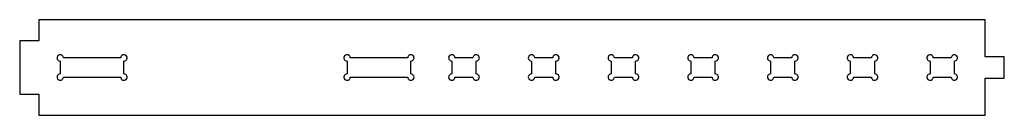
# Model space of a CAD drawing. Header units: millimetres. Extents: x 0 to 927, y 30 to 120.
import ezdxf

# ---------------------------------------------------------------- set-up
doc = ezdxf.new("R2010")
doc.units = ezdxf.units.MM
doc.layers.get('0').update_dxf_attribs({"linetype": 'CONTINUOUS'})

msp = doc.modelspace()

# ---------------------------------------------------------------- linework, layer by layer
msp.add_lwpolyline([(908.45, 30), (908.45, 65), (926.55, 65), (926.55, 85), (908.45, 85), (908.45, 120), (18.1, 120), (18.1, 100), (0, 100), (0, 50), (18.1, 50), (18.1, 30)], close=True)
for points in [[(98.1, 81.05, 2.414214), (95.1, 84.05), (41.1, 84.05, 2.414214), (38.1, 81.05), (38.1, 68.95, 2.414214), (41.1, 65.95), (95.1, 65.95, 2.414214), (98.1, 68.95)], [(368.1, 81.05, 2.414214), (365.1, 84.05), (311.1, 84.05, 2.414214), (308.1, 81.05), (308.1, 68.95, 2.414214), (311.1, 65.95), (365.1, 65.95, 2.414214), (368.1, 68.95)], [(426.57, 65.95, 2.414214), (429.57, 68.95), (429.57, 81.05, 2.414214), (426.57, 84.05), (409.63, 84.05, 2.414214), (406.63, 81.05), (406.63, 68.95, 2.414214), (409.63, 65.95)], [(504.57, 81.05, 2.414214), (501.57, 84.05), (484.63, 84.05, 2.414214), (481.63, 81.05), (481.63, 68.95, 2.414214), (484.63, 65.95), (501.57, 65.95, 2.414214), (504.57, 68.95)], [(579.57, 81.05, 2.414214), (576.57, 84.05), (559.63, 84.05, 2.414214), (556.63, 81.05), (556.63, 68.95, 2.414214), (559.63, 65.95), (576.57, 65.95, 2.414214), (579.57, 68.95)], [(654.57, 81.05, 2.414214), (651.57, 84.05), (634.63, 84.05, 2.414214), (631.63, 81.05), (631.63, 68.95, 2.414214), (634.63, 65.95), (651.57, 65.95, 2.414214), (654.57, 68.95)], [(729.57, 81.05, 2.414214), (726.57, 84.05), (709.63, 84.05, 2.414214), (706.63, 81.05), (706.63, 68.95, 2.414214), (709.63, 65.95), (726.57, 65.95, 2.414214), (729.57, 68.95)], [(804.57, 81.05, 2.414214), (801.57, 84.05), (784.63, 84.05, 2.414214), (781.63, 81.05), (781.63, 68.95, 2.414214), (784.63, 65.95), (801.57, 65.95, 2.414214), (804.57, 68.95)], [(879.57, 81.05, 2.414214), (876.57, 84.05), (859.63, 84.05, 2.414214), (856.63, 81.05), (856.63, 68.95, 2.414214), (859.63, 65.95), (876.57, 65.95, 2.414214), (879.57, 68.95)]]:
    msp.add_lwpolyline(points, format="xyb", close=True)

doc.saveas('drawing.dxf')
